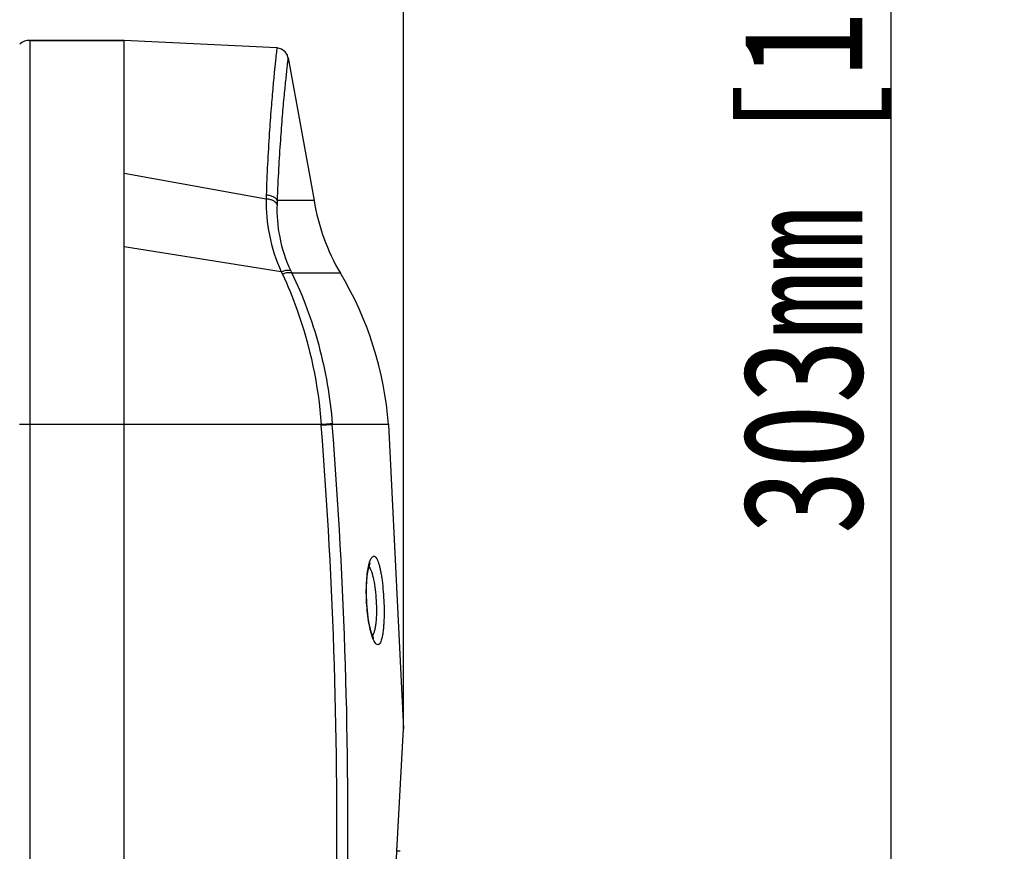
# Model space of a CAD drawing. Header units: millimetres. Extents: x 537 to 2248, y 801 to 1949.
# Tile 44 of 80: x 966 to 1089, y 1515 to 1619. Entities that reach past the tile are written whole.
import ezdxf

# ---------------------------------------------------------------- set-up
doc = ezdxf.new("R2010")
doc.units = ezdxf.units.MM
doc.header["$LTSCALE"] = 16.335
doc.header["$PDMODE"] = 3
doc.header["$PDSIZE"] = 0.3125
doc.layers.get('0').update_dxf_attribs({"linetype": 'CONTINUOUS'})
doc.layers.get('Defpoints').update_dxf_attribs({"linetype": 'CONTINUOUS'})
doc.layers.add('02___PRT_ALL_AXES', color=7, linetype='CONTINUOUS')
doc.layers.add('06___PRT_ALL_SURFS', color=7, linetype='CONTINUOUS')
doc.styles.get("Standard").update_dxf_attribs({"font": 'SimSun Regular.ttf', "width": 0.8})
doc.dimstyles.new('DIMSTYLE_1', dxfattribs={"dimtxt": 15, "dimasz": 10, "dimexe": 0.18, "dimexo": 0.0625, "dimgap": 0.09, "dimtad": 1, "dimdec": 1, "dimdsep": 46, "dimtxsty": 'Standard', "dimblk": 'CLOSED', "dimcen": 0.09, "dimadec": 0, "dimazin": 0, "dimtp": 0.01, "dimtm": 0.01, "dimtfac": 1, "dimtdec": 1, "dimtofl": 0, "dimtmove": 0, "dimatfit": 3, "dimldrblk": 'CLOSED', "dimfxl": 1, "dimtolj": 1, "dimarcsym": 0})

# ---------------------------------------------------------------- blocks, each defined once
blk = doc.blocks.new('_CLOSED')
at = {"color": 0, "linetype": 'ByBlock'}
for p, q in [((0, 0), (-1, 0.214)), ((-1, 0.214), (-1, -0.214)), ((-1, -0.214), (0, 0)), ((-1, 0), (0, 0))]:
    blk.add_line(p, q, dxfattribs=at)
blk = doc.blocks.new('*D34')
at = {"color": 0, "lineweight": -2, "transparency": 16777216}
for p, q in [((934.23, 1767.09), (1074.61, 1767.09)), ((1074.43, 1474.09), (1074.43, 1757.09)), ((844.72, 1464.09), (1074.61, 1464.09))]:
    blk.add_line(p, q, dxfattribs=at)
at = {"layer": 'Defpoints', "color": 0, "transparency": 16777216}
for p in [(934.17, 1767.09), (1074.43, 1767.09), (844.66, 1464.09)]:
    blk.add_point(p, dxfattribs=at)
at = {"color": 0, "lineweight": -2, "transparency": 16777216, "xscale": 10, "yscale": 10, "zscale": 10}
for p, rotation in [((1074.43, 1767.09), 90), ((1074.43, 1464.09), 270)]:
    blk.add_blockref('_CLOSED', p, dxfattribs=dict(at, rotation=rotation))
at = {"color": 0, "transparency": 16777216, "insert": (1065.09, 1615.59), "char_height": 15, "attachment_point": 5, "rotation": 90}
blk.add_mtext('\\A1;303mm [11.93in]', dxfattribs=at)
blk = doc.blocks.new('*D35')
at = {"color": 0, "lineweight": -2, "transparency": 16777216}
for p, q in [((675.8, 1530.15), (675.8, 1812.87)), ((685.8, 1812.69), (1003.52, 1812.69)), ((1013.52, 1530.15), (1013.52, 1812.87))]:
    blk.add_line(p, q, dxfattribs=at)
at = {"layer": 'Defpoints', "color": 0, "transparency": 16777216}
for p in [(1013.52, 1812.69), (675.8, 1530.09), (1013.52, 1530.09)]:
    blk.add_point(p, dxfattribs=at)
at = {"color": 0, "lineweight": -2, "transparency": 16777216, "xscale": 10, "yscale": 10, "zscale": 10, "rotation": 180}
blk.add_blockref('_CLOSED', (675.8, 1812.69), dxfattribs=at)
at = {"color": 0, "lineweight": -2, "transparency": 16777216, "xscale": 10, "yscale": 10, "zscale": 10}
blk.add_blockref('_CLOSED', (1013.52, 1812.69), dxfattribs=at)
at = {"color": 0, "transparency": 16777216, "insert": (844.66, 1822.03), "char_height": 15, "attachment_point": 5}
blk.add_mtext('\\A1;337.7mm [13.30in]', dxfattribs=at)

msp = doc.modelspace()

# ---------------------------------------------------------------- linework, layer by layer
at = {"color": 7, "linetype": 'Continuous'}
for p, q in [((966.89, 1616.09), (966.89, 1454.1)), ((978.66, 1616.09), (966.89, 1616.09)), ((978.66, 1444.54), (978.66, 1616.08)), ((999.12, 1613.92), (1002.38, 1596.09)), ((996.38, 1596.27), (978.66, 1599.46)), ((1002.38, 1596.09), (997.75, 1596.09)), ((998.28, 1587.17), (978.66, 1590.3)), ((1005.66, 1587.01), (999.58, 1587.01)), ((980.16, 1568.09), (966.89, 1568.09)), ((1003.27, 1568.09), (980.16, 1568.09)), ((1011.66, 1568.09), (1004.65, 1568.09)), ((1011.66, 1568.09), (1013.52, 1530.09)), ((1012.72, 1514.81), (1013.52, 1530.09)), ((1013.13, 1514.79), (1012.71, 1514.79))]:
    msp.add_line(p, q, dxfattribs=at)
for points in [[(999.11, 1613.95), (999.03, 1614.22), (998.74, 1614.67), (998.3, 1615), (997.77, 1615.14), (997.72, 1615.14)], [(1008.95, 1546.13), (1008.93, 1546.64), (1008.93, 1547.69), (1008.97, 1548.64), (1009.06, 1549.45), (1009.16, 1550.09), (1009.28, 1550.54), (1009.37, 1550.79), (1009.38, 1550.82)], [(1009.83, 1541.38), (1009.84, 1541.37), (1009.8, 1541.44), (1009.69, 1541.68), (1009.55, 1542.06), (1009.41, 1542.59), (1009.27, 1543.24), (1009.14, 1544), (1009.04, 1544.85), (1008.97, 1545.74), (1008.95, 1546.13)]]:
    msp.add_lwpolyline(points, dxfattribs=at)
for centre, radius, start, end in [((966.89, 1614.09), 2, 90, 130), ((1018.79, 1595.98), 22.42, 177.9851, 179.2498), ((1017.29, 1595.13), 19.56, 177.1966, 178.5237), ((1027.61, 1600.07), 25.54, 188.9688, 210.7564), ((1017.07, 1595.71), 20.64, 204.4149, 205.3337), ((1016, 1594.98), 18.25, 204.9437, 205.8972), ((968.21, 1564.72), 43.59, 4.4327, 30.7564), ((966.86, 1373.58), 194.51, 89.9926, 90.3713), ((367.34, 1518.16), 637.88, 353.70761, 4.48023), ((369.33, 1518.17), 637.27, 353.68633, 4.49262), ((963.62, 1564.88), 39.78, 4.4748, 4.6171), ((963.49, 1564.86), 41.28, 4.4804, 4.6224)]:
    msp.add_arc(centre, radius, start, end, dxfattribs=at)
for points, knots in [([(997.72, 1615.14), (997.71, 1615.04), (997.66, 1614.63), (997.56, 1613.72), (997.41, 1612.2), (997.21, 1610.12), (996.99, 1607.48), (996.66, 1602.97), (996.48, 1599.34), (996.39, 1596.77)], [0, 0, 0, 0, 0.016848, 0.066984, 0.149907, 0.264217, 0.408429, 0.580775, 1, 1, 1, 1]), ([(999.11, 1613.95), (999.11, 1613.95), (999.11, 1613.92), (999.1, 1613.86), (999.09, 1613.77), (999.08, 1613.64), (999.06, 1613.47), (999.02, 1613.18), (998.97, 1612.71), (998.9, 1612.05), (998.82, 1611.24), (998.72, 1610.29), (998.57, 1608.76), (998.37, 1606.51), (998.14, 1603.45), (997.92, 1599.92), (997.8, 1597.41), (997.75, 1596.09)], [0, 0, 0, 0, 0.001051, 0.004197, 0.009434, 0.016756, 0.026157, 0.037631, 0.066771, 0.104109, 0.149519, 0.202769, 0.263659, 0.407765, 0.580135, 0.778327, 1, 1, 1, 1]), ([(996.38, 1596.27), (996.36, 1594.77), (996.63, 1591.64), (997.6, 1588.64), (998.28, 1587.17)], [0, 0, 0, 0, 0.481565, 1, 1, 1, 1]), ([(997.74, 1595.63), (997.63, 1595.84), (997.31, 1596.07), (996.82, 1596.23), (996.53, 1596.27), (996.38, 1596.27)], [0, 0, 0, 0, 0.439613, 0.710748, 1, 1, 1, 1]), ([(997.75, 1596.09), (997.65, 1596.3), (997.33, 1596.55), (996.83, 1596.72), (996.54, 1596.76), (996.39, 1596.77)], [0, 0, 0, 0, 0.441198, 0.711964, 1, 1, 1, 1]), ([(997.74, 1595.63), (997.7, 1594.26), (997.93, 1591.39), (998.82, 1588.63), (999.45, 1587.28)], [0, 0, 0, 0, 0.479233, 1, 1, 1, 1]), ([(999.45, 1587.28), (999.39, 1587.32), (999.23, 1587.35), (998.83, 1587.35), (998.5, 1587.26), (998.28, 1587.17)], [0, 0, 0, 0, 0.174688, 0.404833, 1, 1, 1, 1]), ([(999.58, 1587.01), (999.52, 1587.04), (999.36, 1587.07), (998.96, 1587.06), (998.64, 1586.96), (998.42, 1586.87)], [0, 0, 0, 0, 0.173165, 0.402937, 1, 1, 1, 1]), ([(998.42, 1586.87), (999.09, 1585.45), (1001.57, 1579.45), (1002.88, 1572.99), (1003.27, 1568.09)], [0, 0, 0, 0, 0.242409, 1, 1, 1, 1]), ([(999.58, 1587.01), (1001, 1584.14), (1003.27, 1577.97), (1004.37, 1571.5), (1004.64, 1568.19)], [0, 0, 0, 0, 0.490714, 1, 1, 1, 1]), ([(1004.64, 1568.19), (1004.47, 1568.18), (1004.01, 1568.14), (1003.55, 1568.11), (1003.27, 1568.09)], [0, 0, 0, 0, 0.377619, 1, 1, 1, 1]), ([(1004.65, 1568.09), (1004.47, 1568.08), (1004.02, 1568.04), (1003.56, 1568.01), (1003.28, 1567.99)], [0, 0, 0, 0, 0.377631, 1, 1, 1, 1]), ([(1009.21, 1550.56), (1009.21, 1550.58), (1009.24, 1550.68), (1009.26, 1550.77), (1009.28, 1550.84)], [0, 0, 0, 0, 0.261778, 1, 1, 1, 1]), ([(1009.28, 1550.84), (1009.32, 1550.96), (1009.39, 1551.16), (1009.51, 1551.41), (1009.64, 1551.58), (1009.8, 1551.67), (1009.97, 1551.62), (1010.11, 1551.47), (1010.25, 1551.25), (1010.38, 1550.93), (1010.5, 1550.54), (1010.62, 1550.07), (1010.73, 1549.53), (1010.86, 1548.7), (1010.99, 1547.56), (1011.05, 1546.62), (1011.08, 1546.13)], [0, 0, 0, 0, 0.052333, 0.093298, 0.123574, 0.145986, 0.167333, 0.195249, 0.233398, 0.282802, 0.343468, 0.414817, 0.495977, 0.585725, 0.785225, 1, 1, 1, 1]), ([(1008.92, 1546.13), (1008.88, 1546.96), (1008.89, 1548.15), (1009.03, 1549.62), (1009.14, 1550.27), (1009.21, 1550.56)], [0, 0, 0, 0, 0.558878, 0.800368, 1, 1, 1, 1]), ([(1009.23, 1550.37), (1009.29, 1550.28), (1009.4, 1550.08), (1009.62, 1549.54), (1009.83, 1548.66), (1010.02, 1547.44), (1010.1, 1546.55), (1010.12, 1546.09)], [0, 0, 0, 0, 0.070887, 0.16064, 0.392877, 0.68104, 1, 1, 1, 1]), ([(1009.64, 1541.61), (1009.54, 1541.9), (1009.36, 1542.55), (1009.08, 1544.05), (1008.96, 1545.27), (1008.92, 1546.13)], [0, 0, 0, 0, 0.198267, 0.439377, 1, 1, 1, 1]), ([(1010.12, 1546.09), (1010.15, 1545.61), (1010.17, 1544.69), (1010.12, 1543.6), (1010.03, 1542.84), (1009.93, 1542.38), (1009.82, 1542.02), (1009.72, 1541.81), (1009.66, 1541.74)], [0, 0, 0, 0, 0.326314, 0.618817, 0.743135, 0.848971, 0.934663, 1, 1, 1, 1]), ([(1011.08, 1546.13), (1011.1, 1545.65), (1011.12, 1544.71), (1011.1, 1543.58), (1011.04, 1542.75), (1010.98, 1542.2), (1010.91, 1541.73), (1010.82, 1541.33), (1010.72, 1541.02), (1010.62, 1540.81), (1010.53, 1540.69), (1010.46, 1540.64), (1010.39, 1540.6), (1010.29, 1540.59), (1010.15, 1540.65), (1010.01, 1540.81), (1009.86, 1541.05), (1009.78, 1541.24), (1009.73, 1541.35)], [0, 0, 0, 0, 0.215163, 0.415224, 0.505199, 0.586469, 0.657759, 0.718175, 0.767147, 0.804745, 0.819606, 0.832253, 0.84329, 0.853622, 0.876204, 0.906753, 0.947832, 1, 1, 1, 1]), ([(1009.73, 1541.35), (1009.73, 1541.37), (1009.69, 1541.45), (1009.66, 1541.54), (1009.64, 1541.61)], [0, 0, 0, 0, 0.238918, 1, 1, 1, 1]), ([(1012.53, 1511.37), (1012.54, 1511.66), (1012.61, 1512.81), (1012.67, 1513.95), (1012.72, 1514.81)], [0, 0, 0, 0, 0.252531, 1, 1, 1, 1])]:
    msp.add_open_spline(points, degree=3, knots=knots, dxfattribs=at)
at = {"layer": '02___PRT_ALL_AXES', "color": 7, "linetype": 'Continuous'}
for p in [(966.89, 1616.09), (978.66, 1444.54)]:
    msp.add_line(p, (978.66, 1616.09), dxfattribs=at)
at = {"layer": '06___PRT_ALL_SURFS', "color": 7, "linetype": 'Continuous'}
msp.add_line((997.72, 1615.14), (978.66, 1616.09), dxfattribs=at)

# ---------------------------------------------------------------- dimensions: what is measured, and where the dimension line sits
at = {"color": 3}
dim = msp.add_linear_dim(base=(1013.52, 1812.69), p1=(675.8, 1530.09), p2=(1013.52, 1530.09), dimstyle='DIMSTYLE_1', override={"dimpost": 'mm'}, dxfattribs=at)
dim.commit()
dim.dimension.update_dxf_attribs({"geometry": '*D35', "text_midpoint": (844.66, 1822.03)})
dim = msp.add_linear_dim(base=(1074.43, 1767.09), p1=(844.66, 1464.09), p2=(934.17, 1767.09), angle=90, dimstyle='DIMSTYLE_1', override={"dimpost": 'mm'}, dxfattribs=at)
dim.commit()
dim.dimension.update_dxf_attribs({"geometry": '*D34', "text_midpoint": (1074.43, 1615.59), "dimtype": 160})

doc.saveas('drawing.dxf')
